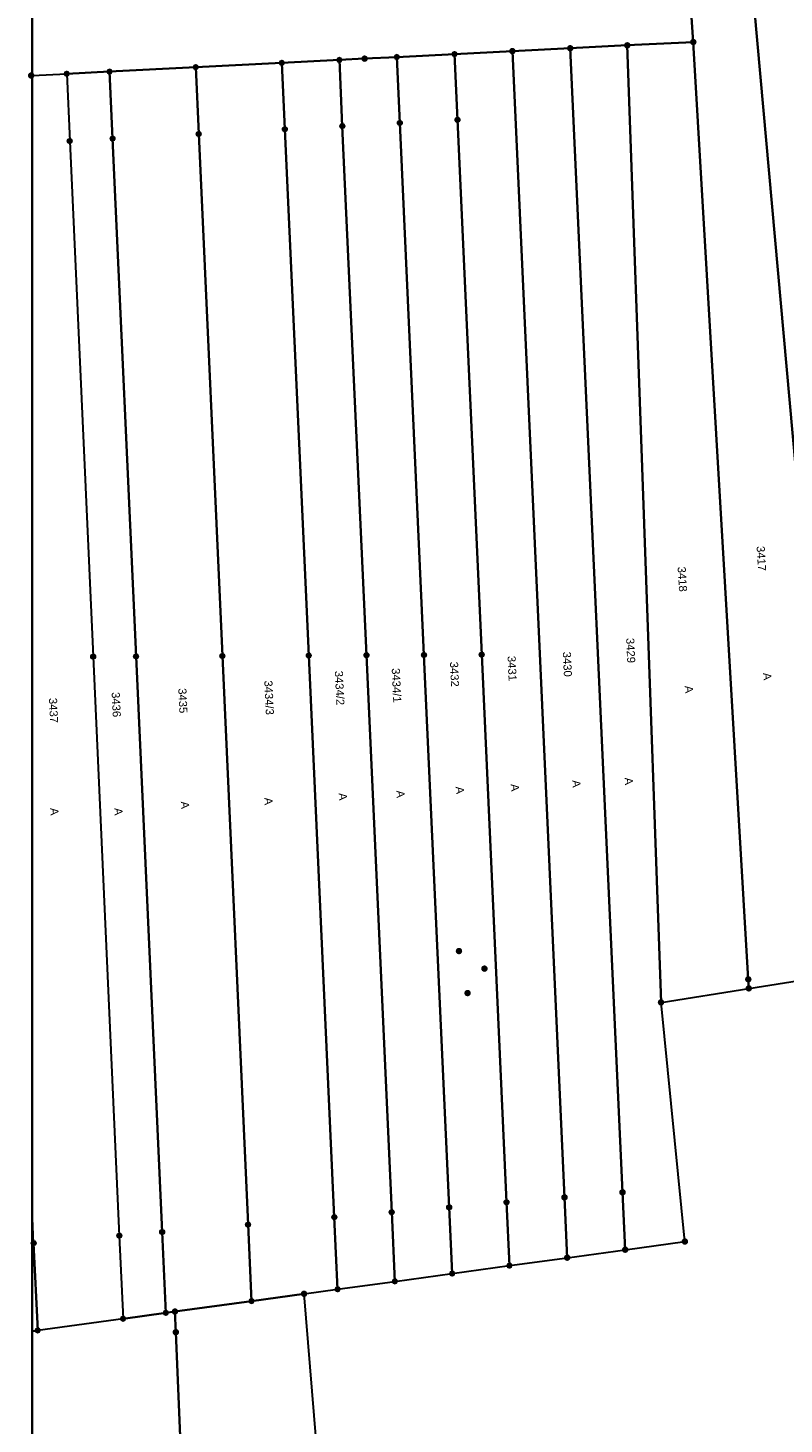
# Model space of a CAD drawing. Header units: millimetres. Extents: x 3402416 to 3403134, y 5267375 to 5268119.
# Tile 54 of 256: x 3402461 to 3402578, y 5267641 to 5267857. Entities that reach past the tile are written whole.
import ezdxf

# ---------------------------------------------------------------- set-up
doc = ezdxf.new("R2010")
doc.units = ezdxf.units.MM
doc.header["$MEASUREMENT"] = 0
for name, color, linetype, lineweight, true_color in [('ALKIS_Flurstuecksgrenze', 7, 'Continuous', 0, 0xffff80), ('ALKIS_Flurstuecksnummer', 7, 'Continuous', 0, 0xffff80), ('ALKIS_Grenzpunkte_abgemarkt', 7, 'Continuous', 0, 0xffff80), ('ALKIS_Grenzpunkte_endgueltig', 7, 'Continuous', 0, 0x73d156), ('ALKIS_Grenzpunkte_nicht_abgemarkt', 7, 'Continuous', 0, 0xffff80), ('ALKIS_Tatsaechliche Nutzung beschr', 7, 'Continuous', 0, 0x7f7f7f)]:
    doc.layers.add(name, color=color, linetype=linetype, lineweight=lineweight, true_color=true_color)
doc.layers.add('ALKIS_Grenzpunkte_nicht_endgueltig', color=1, linetype='Continuous', lineweight=0)
doc.layers.add('IVK_Rahmen Stempel', color=7, linetype='Continuous', lineweight=0)
doc.styles.add('Flurstueksnummer', font='arial.ttf')
doc.styles.get("Standard").update_dxf_attribs({"font": 'txt.shx'})
doc.styles.add('Tatsaechliche Nutzung', font='arial.ttf')

# ---------------------------------------------------------------- blocks, each defined once
blk = doc.blocks.new('VA203a')
at = {"linetype": 'Continuous', "lineweight": 13, "extrusion": (0, 0, -1)}
blk.add_hatch(color=7, dxfattribs=at).paths.add_polyline_path([(0, -0.05), (0.035, -0.035), (0.05, 0), (0.035, 0.035), (0, 0.05), (-0.035, 0.035), (-0.05, 0), (-0.035, -0.035)], flags=0)
blk = doc.blocks.new('VA03A')
at = {"linetype": 'Continuous', "lineweight": 13}
h = blk.add_hatch(color=7, dxfattribs=at)
edge = h.paths.add_edge_path(flags=0)
edge.add_arc((0, 0), 0.05, 0, 360)
blk = doc.blocks.new('Grenzpunkt_ Abm. nach Quellenlage n. zu spezifizieren')
at = {"linetype": 'Continuous', "extrusion": (0, 0, -1)}
blk.add_hatch(color=0, dxfattribs=at).paths.add_polyline_path([(0, 0.0165, 0.57735), (-0.0143, -0.0083, 0.57735), (0.0143, -0.0082, 0.57735)])
at = {"color": 0}
blk.add_circle((0, 0), 0.0165, dxfattribs=at)
blk = doc.blocks.new('Grenzpunkt mit Abmarkung')
at = {"color": 0}
blk.add_circle((0, 0), 0.05, dxfattribs=at)

msp = doc.modelspace()

# ---------------------------------------------------------------- linework, layer by layer
at = {"layer": 'ALKIS_Flurstuecksgrenze', "color": 7, "linetype": 'Continuous', "lineweight": 30}
msp.add_line((3402462.03, 5267669.27), (3402462.65, 5267655.76), dxfattribs=at)
at = {"layer": 'ALKIS_Flurstuecksgrenze', "color": 7, "linetype": 'Continuous', "lineweight": 30, "flags": 128}
for points in [[(3402571.8, 5267878.55), (3402573.01, 5267865.14), (3402586.6, 5267713.79), (3402586.85, 5267710.94), (3402601.82, 5267713.33), (3402601.27, 5267717.66), (3402582.24, 5267865.92), (3402580.52, 5267879.35)], [(3402573.01, 5267865.14), (3402571.8, 5267878.55), (3402569, 5267878.3), (3402564.19, 5267877.86), (3402564.42, 5267875.57), (3402562.64, 5267875.33), (3402562.76, 5267873.59), (3402564, 5267855.05), (3402572.51, 5267710.07), (3402572.59, 5267708.67), (3402586.85, 5267710.94), (3402586.6, 5267713.79)], [(3402518.17, 5267852.73), (3402518.63, 5267842.54), (3402522.37, 5267760.24), (3402526.26, 5267674.8), (3402526.73, 5267664.56), (3402535.58, 5267665.78), (3402535.14, 5267675.58), (3402531.3, 5267760.29), (3402527.55, 5267843.02), (3402527.09, 5267853.18)], [(3402527.09, 5267853.18), (3402527.55, 5267843.02), (3402531.3, 5267760.29), (3402535.14, 5267675.58), (3402535.58, 5267665.78), (3402544.51, 5267667.01), (3402544.09, 5267676.34), (3402536.04, 5267853.64)], [(3402536.04, 5267853.64), (3402544.09, 5267676.34), (3402544.51, 5267667.01), (3402553.48, 5267668.24), (3402553.07, 5267677.12), (3402544.98, 5267854.09)], [(3402544.98, 5267854.09), (3402553.07, 5267677.12), (3402553.48, 5267668.24), (3402562.71, 5267669.51), (3402559.02, 5267706.5), (3402553.8, 5267854.54)], [(3402553.8, 5267854.54), (3402559.02, 5267706.5), (3402572.59, 5267708.67), (3402572.51, 5267710.07), (3402564, 5267855.05)], [(3402473.76, 5267850.47), (3402474.23, 5267840.11), (3402477.86, 5267760.02), (3402481.89, 5267670.98), (3402482.46, 5267658.48), (3402483.88, 5267658.68), (3402495.71, 5267660.3), (3402495.18, 5267672.12), (3402491.2, 5267760.08), (3402487.55, 5267840.83), (3402487.08, 5267851.16)], [(3402487.08, 5267851.16), (3402487.55, 5267840.83), (3402491.2, 5267760.08), (3402495.18, 5267672.12), (3402495.71, 5267660.3), (3402503.83, 5267661.42), (3402509.02, 5267662.13), (3402508.51, 5267673.28), (3402504.56, 5267760.15), (3402500.86, 5267841.56), (3402500.39, 5267851.83)], [(3402509.75, 5267842.05), (3402509.29, 5267852.28), (3402500.39, 5267851.83), (3402500.86, 5267841.56), (3402504.56, 5267760.15), (3402508.51, 5267673.28), (3402509.02, 5267662.13), (3402517.87, 5267663.35), (3402517.38, 5267674.04), (3402513.48, 5267760.2)], [(3402509.29, 5267852.28), (3402509.75, 5267842.05), (3402513.48, 5267760.2), (3402517.38, 5267674.04), (3402517.87, 5267663.35), (3402526.73, 5267664.56), (3402526.26, 5267674.8), (3402522.37, 5267760.24), (3402518.63, 5267842.54), (3402518.17, 5267852.73), (3402513.19, 5267852.48)], [(3402467.14, 5267850.14), (3402467.61, 5267839.74), (3402471.22, 5267759.98), (3402475.27, 5267670.41), (3402475.85, 5267657.57), (3402482.46, 5267658.48), (3402481.89, 5267670.98), (3402477.86, 5267760.02), (3402474.23, 5267840.11), (3402473.76, 5267850.47)], [(3402483.88, 5267658.68), (3402484.01, 5267655.49), (3402487.33, 5267576.1), (3402487.61, 5267569.38), (3402496.56, 5267569.69), (3402511.26, 5267571.09), (3402503.83, 5267661.42), (3402495.71, 5267660.3)]]:
    msp.add_lwpolyline(points, close=True, dxfattribs=at)
for points in [[(3402461.8, 5267849.87), (3402467.14, 5267850.14), (3402473.76, 5267850.47), (3402487.08, 5267851.16), (3402500.39, 5267851.83), (3402509.29, 5267852.28), (3402513.19, 5267852.48), (3402518.17, 5267852.73), (3402527.09, 5267853.18), (3402536.04, 5267853.64), (3402544.98, 5267854.09), (3402553.8, 5267854.54), (3402564, 5267855.05), (3402562.76, 5267873.59), (3402555.56, 5267873), (3402512.02, 5267869.44), (3402466.68, 5267865.75), (3402461.8, 5267865.36)], [(3402461.8, 5267655.64), (3402462.65, 5267655.76), (3402462.03, 5267669.27), (3402461.8, 5267674.41)], [(3402461.8, 5267574.42), (3402465.14, 5267573.3), (3402472.46, 5267571.25), (3402479.95, 5267569.94), (3402487.61, 5267569.38), (3402487.33, 5267576.1), (3402484.01, 5267655.49), (3402483.88, 5267658.68), (3402482.46, 5267658.48), (3402475.85, 5267657.57), (3402462.65, 5267655.76), (3402461.8, 5267655.64)]]:
    msp.add_lwpolyline(points, dxfattribs=at)
at = {"layer": 'IVK_Rahmen Stempel', "color": 7, "linetype": 'Continuous', "lineweight": 30}
msp.add_line((3402461.8, 5267374.85), (3402461.8, 5268117.35), dxfattribs=at)
msp.add_line((3402461.8, 5267374.85), (3402461.8, 5268117.35), dxfattribs=at)
msp.add_3dface([(3402461.8, 5267374.85), (3403134.3, 5267374.85), (3403134.3, 5268117.35), (3402461.8, 5268117.35)], dxfattribs=at)
msp.add_3dface([(3402461.8, 5267374.85), (3403134.3, 5267374.85), (3403134.3, 5268117.35), (3402461.8, 5268117.35)], dxfattribs=at)

# ---------------------------------------------------------------- block references
at = {"layer": 'ALKIS_Grenzpunkte_abgemarkt', "color": 7, "xscale": 7.5, "yscale": 7.5, "zscale": 7.5}
for p in [(3402564, 5267855.05), (3402513.19, 5267852.48), (3402461.65, 5267849.87), (3402509.75, 5267842.05), (3402518.63, 5267842.54), (3402527.55, 5267843.02), (3402467.61, 5267839.74), (3402474.23, 5267840.11), (3402487.55, 5267840.83), (3402500.86, 5267841.56), (3402471.22, 5267759.98), (3402477.86, 5267760.02), (3402491.2, 5267760.08), (3402504.56, 5267760.15), (3402513.48, 5267760.2), (3402522.37, 5267760.24), (3402531.3, 5267760.29), (3402572.51, 5267710.07), (3402559.02, 5267706.5), (3402535.14, 5267675.58), (3402544.09, 5267676.34), (3402553.07, 5267677.12), (3402517.38, 5267674.04), (3402526.26, 5267674.8), (3402495.18, 5267672.12), (3402508.51, 5267673.28), (3402462.03, 5267669.27), (3402475.27, 5267670.41), (3402481.89, 5267670.98), (3402562.71, 5267669.51), (3402503.83, 5267661.42), (3402484.01, 5267655.49)]:
    msp.add_blockref('Grenzpunkt mit Abmarkung', p, dxfattribs=at)
at = {"layer": 'ALKIS_Grenzpunkte_endgueltig', "color": 254, "ltscale": 0.5, "true_color": 0xbfffbf, "xscale": 10, "yscale": 10, "zscale": 10}
for p in [(3402564, 5267855.05), (3402513.19, 5267852.48), (3402536.04, 5267853.64), (3402544.98, 5267854.09), (3402553.8, 5267854.54), (3402461.65, 5267849.87), (3402527.78, 5267714.44), (3402531.72, 5267711.72), (3402572.51, 5267710.07), (3402529.11, 5267707.94), (3402572.59, 5267708.67), (3402559.02, 5267706.5), (3402544.09, 5267676.34), (3402553.07, 5267677.12), (3402562.71, 5267669.51), (3402544.51, 5267667.01), (3402553.48, 5267668.24), (3402503.83, 5267661.42), (3402483.88, 5267658.68), (3402484.01, 5267655.49)]:
    msp.add_blockref('VA03A', p, dxfattribs=at)
at = {"layer": 'ALKIS_Grenzpunkte_nicht_abgemarkt', "color": 7, "xscale": 7.5, "yscale": 7.5, "zscale": 7.5}
for p in [(3402527.09, 5267853.18), (3402536.04, 5267853.64), (3402544.98, 5267854.09), (3402553.8, 5267854.54), (3402487.08, 5267851.16), (3402500.39, 5267851.83), (3402509.29, 5267852.28), (3402518.17, 5267852.73), (3402467.14, 5267850.14), (3402473.76, 5267850.47), (3402572.59, 5267708.67), (3402553.48, 5267668.24), (3402535.58, 5267665.78), (3402544.51, 5267667.01), (3402517.87, 5267663.35), (3402526.73, 5267664.56), (3402509.02, 5267662.13), (3402483.88, 5267658.68), (3402495.71, 5267660.3), (3402475.85, 5267657.57), (3402482.46, 5267658.48), (3402462.65, 5267655.76)]:
    msp.add_blockref('Grenzpunkt_ Abm. nach Quellenlage n. zu spezifizieren', p, dxfattribs=at)
at = {"layer": 'ALKIS_Grenzpunkte_nicht_endgueltig', "color": 22, "ltscale": 0.5, "true_color": 0xe51a1a, "xscale": 10, "yscale": 10, "zscale": 10}
for p in [(3402518.17, 5267852.73), (3402527.09, 5267853.18), (3402473.76, 5267850.47), (3402487.08, 5267851.16), (3402500.39, 5267851.83), (3402509.29, 5267852.28), (3402467.14, 5267850.14), (3402509.75, 5267842.05), (3402518.63, 5267842.54), (3402527.55, 5267843.02), (3402467.61, 5267839.74), (3402474.23, 5267840.11), (3402487.55, 5267840.83), (3402500.86, 5267841.56), (3402471.22, 5267759.98), (3402477.86, 5267760.02), (3402491.2, 5267760.08), (3402504.56, 5267760.15), (3402513.48, 5267760.2), (3402522.37, 5267760.24), (3402531.3, 5267760.29), (3402535.14, 5267675.58), (3402508.51, 5267673.28), (3402517.38, 5267674.04), (3402526.26, 5267674.8), (3402495.18, 5267672.12), (3402462.03, 5267669.27), (3402475.27, 5267670.41), (3402481.89, 5267670.98), (3402535.58, 5267665.78), (3402517.87, 5267663.35), (3402526.73, 5267664.56), (3402495.71, 5267660.3), (3402509.02, 5267662.13), (3402482.46, 5267658.48), (3402475.85, 5267657.57), (3402462.65, 5267655.76)]:
    msp.add_blockref('VA203a', p, dxfattribs=at)

# ---------------------------------------------------------------- texts
at = {"layer": 'ALKIS_Flurstuecksnummer', "color": 7, "linetype": 'Continuous', "char_height": 1.25, "attachment_point": 4, "line_spacing_factor": 0.5, "style": 'Flurstueksnummer'}
for s, insert, rotation in [('\\f@Arial Unicode MS|b0|i0|c00|p39;3417', (3402574.4, 5267777.09), 273.6121), ('\\f@Arial Unicode MS|b0|i0|c00|p39;3418', (3402562.19, 5267773.9), 273.6121), ('\\f@Arial Unicode MS|b0|i0|c00|p39;3429', (3402554.24, 5267762.87), 272.6364), ('\\f@Arial Unicode MS|b0|i0|c00|p39;3430', (3402544.45, 5267760.75), 272.5791), ('\\f@Arial Unicode MS|b0|i0|c00|p39;3432', (3402527, 5267759.2), 272.6936), ('\\f@Arial Unicode MS|b0|i0|c00|p39;3431', (3402535.9, 5267760.1), 272.6936), ('\\f@Arial Unicode MS|b0|i0|c00|p39;3436', (3402474.7, 5267754.5), 272.6936), ('\\f@Arial Unicode MS|b0|i0|c00|p39;3435', (3402485, 5267755.1), 272.6936), ('\\f@Arial Unicode MS|b0|i0|c00|p39;3437', (3402465, 5267753.6), 272.6936)]:
    msp.add_mtext(s, dxfattribs=dict(at, insert=insert, rotation=rotation))
at = {"layer": 'ALKIS_Flurstuecksnummer', "color": 7, "linetype": 'Continuous', "char_height": 1.25, "attachment_point": 4, "rotation": 272.6936, "line_spacing_factor": 0.5}
for s, insert in [('\\f@Arial Unicode MS|b0|i0|c00|p39;3434/1', (3402518, 5267758.2)), ('\\f@Arial Unicode MS|b0|i0|c00|p39;3434/3', (3402498.3, 5267756.3)), ('\\f@Arial Unicode MS|b0|i0|c00|p39;3434/2', (3402509.2, 5267757.8))]:
    msp.add_mtext(s, dxfattribs=dict(at, insert=insert))
at = {"layer": 'ALKIS_Tatsaechliche Nutzung beschr', "color": 7, "linetype": 'Continuous', "char_height": 1.25, "attachment_point": 4, "line_spacing_factor": 0.5, "style": 'Tatsaechliche Nutzung'}
for insert, rotation in [((3402575.4, 5267757.5), 275.3915), ((3402563.3, 5267755.5), 275.3915), ((3402545.9, 5267740.9), 274.4734), ((3402554, 5267741.3), 274.4734), ((3402509.8, 5267738.9), 274.4734), ((3402518.7, 5267739.3), 274.4734), ((3402527.9, 5267739.9), 274.4734), ((3402536.4, 5267740.3), 274.4734), ((3402465.2, 5267736.6), 274.4734), ((3402475.1, 5267736.6), 274.4734), ((3402485.4, 5267737.6), 274.4734), ((3402498.3, 5267738.2), 274.4734)]:
    msp.add_mtext('\\f@Arial Unicode MS|b0|i0|c00|p39;A', dxfattribs=dict(at, insert=insert, rotation=rotation))

doc.saveas('drawing.dxf')
